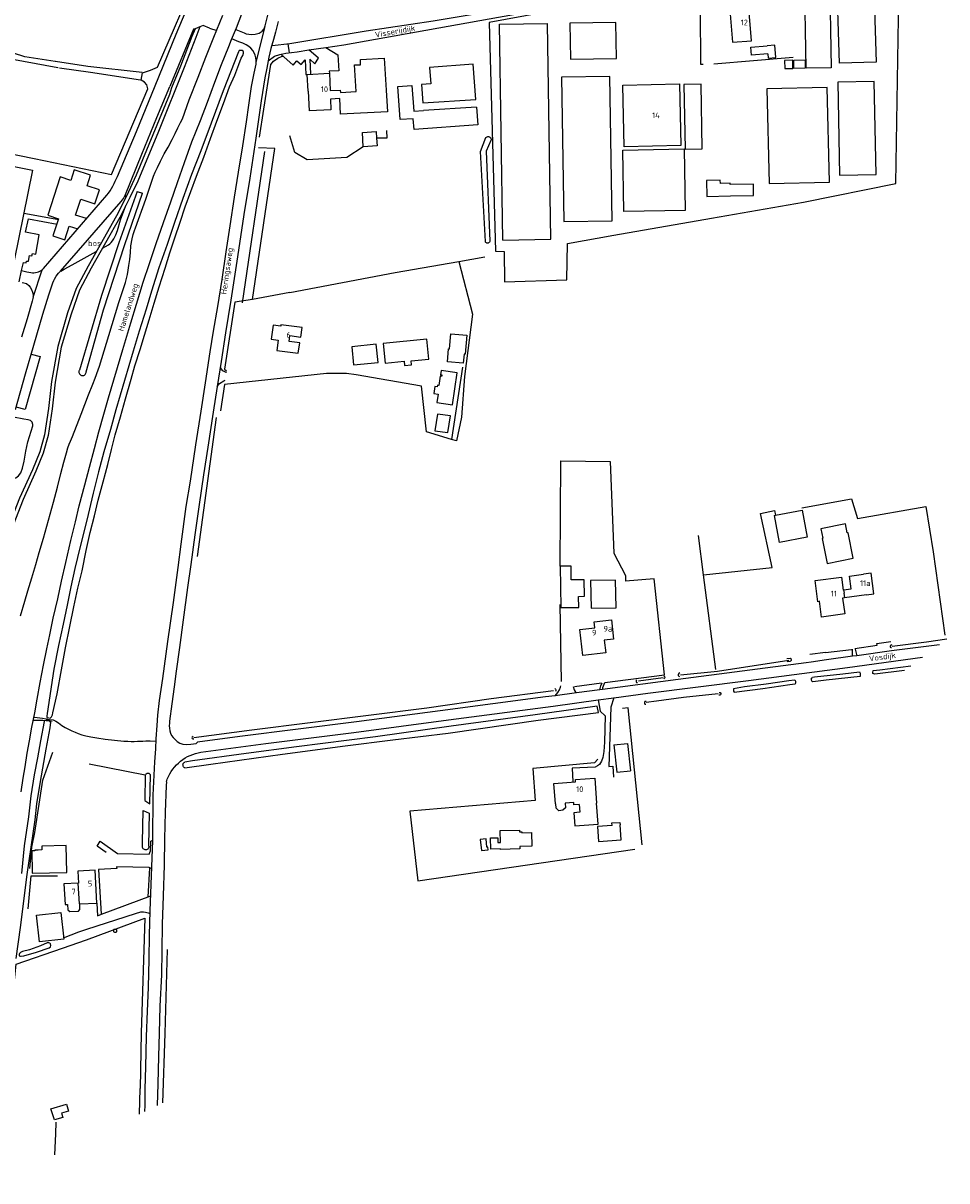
# Model space of a CAD drawing. Header units: metres. Extents: x 233874 to 239264, y 443832 to 448222.
# Tile 160 of 195: x 237457 to 237860, y 445384 to 445889. Entities that reach past the tile are written whole.
import ezdxf

# ---------------------------------------------------------------- set-up
doc = ezdxf.new("R2010")
doc.units = ezdxf.units.M
doc.header["$MEASUREMENT"] = 0
for name, color, linetype in [('BIJGEBOUW', 4, 'Continuous'), ('DAKRAND', 4, 'Continuous'), ('DAKRAND-BYG', 4, 'Continuous'), ('FUNKTIEAAND', 253, 'Continuous'), ('HEG', 253, 'Continuous'), ('HEK', 253, 'Continuous'), ('HOOFDGEBOUW', 4, 'Continuous'), ('HOUTWAL', 253, 'Continuous'), ('HUISNUMMER', 253, 'Continuous'), ('INSTEEKSLOOT', 153, 'Continuous'), ('KANTVERH', 253, 'Continuous'), ('KANTWATER', 153, 'Continuous'), ('KUNSTWERK', 253, 'Continuous'), ('MIDSLTGREPPEL', 253, 'Continuous'), ('OVLIJNOBJ', 253, 'Continuous'), ('RASTER', 253, 'Continuous'), ('STRAATNAAM', 253, 'Continuous'), ('TUSSENMUUR', 253, 'Continuous')]:
    doc.layers.add(name, color=color, linetype=linetype)
doc.styles.get("Standard").update_dxf_attribs({"font": 'iso.shx'})

msp = doc.modelspace()

# ---------------------------------------------------------------- linework, layer by layer
at = {"layer": 'BIJGEBOUW'}
for p, q in [((237654.44, 445855.68), (237653.27, 445871.04)), ((237714.54, 445574.34), (237720.45, 445574.97)), ((237714.54, 445574.34), (237715.82, 445562.42)), ((237720.45, 445574.97), (237721.74, 445563.06)), ((237715.82, 445562.42), (237721.74, 445563.06))]:
    msp.add_line(p, q, dxfattribs=at)
for points in [[(237781.6, 445875.53), (237774.53, 445874.91), (237774.22, 445878.45), (237781.29, 445879.07)], [(237653.27, 445871.04), (237634.24, 445869.59), (237634.78, 445862.45), (237630.68, 445862.14), (237631.3, 445854.11)], [(237654.7, 445852.25), (237655.29, 445844.51), (237627.59, 445842.6), (237627.14, 445847.22), (237621.52, 445846.84), (237620.42, 445861.26), (237626.48, 445861.72), (237627.34, 445850.49), (237631.55, 445850.81)]]:
    msp.add_lwpolyline(points, dxfattribs=at)
at = {"layer": 'DAKRAND'}
msp.add_line((237595.43, 445858.7), (237602.28, 445859.1), dxfattribs=at)
for points in [[(237602.28, 445859.1), (237601.61, 445870.66), (237604.19, 445870.77), (237604.1, 445873.08), (237614.55, 445873.69), (237615.37, 445859.7)], [(237615.37, 445859.7), (237615.89, 445850.31), (237595.53, 445849.18), (237595.15, 445855.99)], [(237765.33, 445813.62), (237775.46, 445813.73), (237775.4, 445818.73), (237765.27, 445818.61)], [(237693.28, 445548.92), (237693.43, 445546.94), (237692.37, 445545.81), (237690.57, 445545.62), (237689.47, 445546.68), (237689.33, 445548.63)], [(237699.43, 445548.42), (237699.68, 445544.98), (237697.07, 445544.79), (237697.5, 445538.98), (237707.71, 445539.73), (237707.02, 445548.98)], [(237476.52, 445504.82), (237476.62, 445502.51), (237477.51, 445501.73), (237481.32, 445501.89), (237481.94, 445502.61), (237481.84, 445505.05)]]:
    msp.add_lwpolyline(points, dxfattribs=at)
at = {"layer": 'DAKRAND-BYG'}
for p, q in [((237631.3, 445854.11), (237654.44, 445855.68)), ((237654.7, 445852.25), (237631.55, 445850.81)), ((237605.06, 445841.22), (237611.02, 445841.64)), ((237605.37, 445835.01), (237605.06, 445841.22)), ((237611.02, 445841.64), (237611.2, 445838.7)), ((237784.97, 445674.45), (237796.52, 445676.59)), ((237463.74, 445528.5), (237462.25, 445528.44))]:
    msp.add_line(p, q, dxfattribs=at)
for points in [[(237781.6, 445875.53), (237781.77, 445873.61), (237785.18, 445873.91), (237784.71, 445879.36), (237781.29, 445879.07)], [(237611.2, 445838.7), (237611.41, 445835.36), (237605.37, 445835.01)], [(237614.9, 445740.72), (237623.2, 445741.53), (237623.37, 445739.7), (237626.43, 445740), (237626.26, 445741.75), (237633.95, 445742.5), (237633.12, 445751.1), (237614.08, 445749.24), (237614.9, 445740.72)], [(237642.06, 445741.34), (237642.56, 445746.93), (237642.9, 445746.9), (237643.5, 445753.54), (237650.56, 445752.91), (237649.81, 445744.6), (237649.27, 445744.65), (237648.92, 445740.73), (237642.06, 445741.34)], [(237601.13, 445739.98), (237611.85, 445741.06), (237611.05, 445748.93), (237600.34, 445747.85), (237601.13, 445739.98)], [(237639.37, 445737.47), (237639.09, 445735.64), (237639.64, 445735.55), (237639.56, 445735.02), (237638.9, 445735.11), (237638.28, 445731.03), (237637.72, 445731.11), (237637.61, 445730.37), (237636.52, 445730.53), (237636.06, 445727.47), (237638.01, 445727.18), (237637.47, 445723.63), (237644.2, 445722.61), (237646.28, 445736.43), (237639.37, 445737.47)], [(237637.7, 445718.52), (237636.62, 445711.28), (237642.27, 445710.43), (237643.35, 445717.68), (237637.7, 445718.52)], [(237796.52, 445676.59), (237798.7, 445664.82), (237786.74, 445662.59), (237784.55, 445674.37), (237784.97, 445674.45)], [(237805.25, 445664.3), (237807.46, 445653.39), (237818.83, 445655.69), (237816.58, 445666.78), (237816.24, 445666.72), (237815.44, 445670.66), (237804.72, 445668.49), (237805.55, 445664.36), (237805.25, 445664.3)], [(237701.76, 445639.1), (237701.66, 445646.34), (237696, 445646.27), (237695.92, 445652.27), (237691.16, 445652.21)], [(237691.16, 445652.21), (237691.38, 445634.16), (237699.25, 445634.25), (237699.19, 445639.07), (237701.76, 445639.1)], [(237704.35, 445645.95), (237704.62, 445633.87), (237715.57, 445634.11), (237715.3, 445646.19), (237704.35, 445645.95)], [(237665.07, 445537.01), (237673.44, 445537.21), (237673.46, 445536.4), (237674.42, 445536.43), (237674.43, 445536.03), (237678.67, 445536.13), (237678.81, 445530.2), (237673.61, 445530.08), (237673.64, 445528.96), (237665.12, 445528.76), (237665.11, 445529.04), (237660.89, 445528.94), (237660.77, 445533.76), (237664, 445533.84), (237664.05, 445531.73), (237665.2, 445531.75), (237665.07, 445537.01)], [(237713.75, 445539.2), (237707.42, 445538.73), (237707.89, 445532.29)], [(237707.89, 445532.29), (237717.75, 445533.01), (237717.27, 445539.46)], [(237713.75, 445539.2), (237713.68, 445540.31), (237717.18, 445540.51), (237717.27, 445539.46)], [(237658.86, 445533.44), (237656.28, 445533.16), (237656.82, 445528.28), (237659.73, 445528.6), (237659.6, 445529.78), (237659.27, 445529.75), (237658.86, 445533.44)], [(237462.25, 445528.44), (237462.26, 445528.14), (237460.97, 445528.12), (237461.18, 445518.45), (237476.21, 445518.78)], [(237476.21, 445518.78), (237475.95, 445530.41), (237465.28, 445530.17), (237465.31, 445528.54), (237463.74, 445528.5)], [(237473.63, 445501.3), (237474.89, 445489.65), (237464.29, 445488.51), (237463.03, 445500.16), (237473.63, 445501.3)], [(237469.31, 445415.74), (237476.05, 445417.79), (237476.97, 445414.75), (237473.91, 445413.82), (237474.46, 445412), (237470.79, 445410.89), (237469.31, 445415.74)]]:
    msp.add_lwpolyline(points, dxfattribs=at)
at = {"layer": 'HEG'}
for p, q in [((237853.62, 445658.46), (237858.71, 445622.2)), ((237806.73, 445614.59), (237799.99, 445613.77)), ((237510.33, 445561.07), (237485.99, 445565.95))]:
    msp.add_line(p, q, dxfattribs=at)
for points in [[(237615.46, 445842.07), (237615.7, 445838.83), (237611.2, 445838.7)], [(237605.37, 445835.01), (237598.24, 445830.3), (237580.99, 445829.37), (237575.63, 445832.54), (237573.42, 445839.8)], [(237819.5, 445616.34), (237829.3, 445617.86), (237829.1, 445618.45), (237835.24, 445619.43)]]:
    msp.add_lwpolyline(points, dxfattribs=at)
at = {"layer": 'HEK'}
for p, q in [((237758.07, 445871.16), (237792.61, 445874.12)), ((237690.97, 445635.54), (237691.64, 445602)), ((237806.73, 445614.59), (237818.09, 445615.86)), ((237697.37, 445599.73), (237709.12, 445601.31)), ((237511.64, 445508.07), (237512.4, 445520.61))]:
    msp.add_line(p, q, dxfattribs=at)
for points in [[(237280.51, 445797.03), (237287.51, 445812.07), (237290.24, 445817.54), (237303.96, 445846.81), (237310.44, 445860.44), (237335.35, 445855.43), (237383.8, 445845.82), (237461.94, 445829.86), (237495.65, 445822.96), (237511.59, 445860.24), (237511.04, 445862.08), (237510.11, 445863.21), (237508.59, 445864.08), (237509.17, 445867.29), (237512.75, 445868.38), (237515.77, 445869.76), (237533.37, 445910.53)], [(237753.4, 445870.93), (237752.47, 445870.94), (237752.32, 445894.38), (237751.35, 445897.89), (237749.81, 445900.61), (237748.35, 445902.45), (237747.56, 445902.93)], [(237560.11, 445839.17), (237562.12, 445851.43), (237565.06, 445870.83), (237566.33, 445872.37), (237568.2, 445873.61), (237570.08, 445874.46), (237570.36, 445874.56)], [(237710.6, 445601.56), (237736.59, 445604.86), (237732.1, 445646.74), (237719.62, 445645.66)], [(237460.07, 445520.51), (237461.05, 445529.75), (237462.3, 445536.14), (237465.81, 445558.95), (237470.08, 445571.22)], [(237707.62, 445568.06), (237706.14, 445566.5), (237679.25, 445563.97), (237680.23, 445550.1), (237625.65, 445545.44), (237629.17, 445515.03)]]:
    msp.add_lwpolyline(points, dxfattribs=at)
at = {"layer": 'HOOFDGEBOUW'}
for p, q in [((237664.68, 445888.41), (237685.58, 445888.76)), ((237666.21, 445794.35), (237664.68, 445888.41)), ((237687.1, 445794.7), (237685.58, 445888.76)), ((237389.5, 445839.29), (237461.25, 445824.86)), ((237666.21, 445794.35), (237687.1, 445794.7)), ((237824.58, 445639.68), (237815.03, 445638.44))]:
    msp.add_line(p, q, dxfattribs=at)
for points in [[(237808.55, 445910.9), (237809.28, 445869.47), (237798.31, 445869.27), (237797.58, 445910.71), (237808.55, 445910.9)], [(237811.56, 445912.87), (237827.57, 445913.38), (237828.88, 445871.95), (237812.87, 445871.44), (237811.56, 445912.87)], [(237773.35, 445895.29), (237765.08, 445894.6), (237766.25, 445880.58), (237774.51, 445881.26), (237773.35, 445895.29)], [(237695.4, 445888.92), (237695.66, 445873.14), (237715.64, 445873.47), (237715.38, 445889.25), (237695.4, 445888.92)], [(237792.48, 445872.73), (237788.92, 445872.65), (237789, 445869.11), (237792.55, 445869.18), (237792.48, 445872.73)], [(237797.89, 445872.84), (237797.96, 445869.29), (237792.99, 445869.19), (237792.91, 445872.74), (237797.89, 445872.84)], [(237595.15, 445855.99), (237591.04, 445855.76), (237591.3, 445851.19), (237581.95, 445850.67), (237581.48, 445859.23), (237581.32, 445859.22), (237580.91, 445866.53), (237590.6, 445867.07), (237591.02, 445859.48), (237595.37, 445859.72), (237595.43, 445858.7)], [(237692.81, 445802.39), (237713.85, 445802.74), (237712.8, 445865.69), (237691.79, 445865.35), (237692.81, 445802.39)], [(237719.07, 445834.93), (237718.41, 445861.82), (237743.11, 445862.43), (237743.77, 445835.54), (237719.07, 445834.93)], [(237745.58, 445833.98), (237753.07, 445834.12), (237752.56, 445862.34), (237745.05, 445862.2), (237745.58, 445833.98)], [(237808.46, 445819.63), (237807.45, 445860.89), (237781.19, 445860.25), (237782.21, 445818.98), (237808.46, 445819.63)], [(237828.78, 445822.95), (237828.03, 445863.54), (237812.06, 445863.24), (237812.82, 445822.65), (237828.78, 445822.95)], [(237745.61, 445807.29), (237718.92, 445806.82), (237718.44, 445833.59), (237745.14, 445834.07), (237745.61, 445807.29)], [(237461.25, 445824.86), (237453.33, 445785.49), (237381.58, 445799.92)], [(237765.27, 445818.61), (237765.26, 445819.09), (237760.95, 445819.04), (237760.92, 445820.52), (237754.9, 445820.39), (237755.05, 445813.39), (237765.33, 445813.62)], [(237573.07, 445750.2), (237573.41, 445752.7), (237578.14, 445752.07), (237578.69, 445756.21), (237569.48, 445757.43), (237569.41, 445756.87), (237566.08, 445757.31), (237565.26, 445751.1), (237568.3, 445750.7), (237567.71, 445746.25), (237577.08, 445745.01), (237577.68, 445749.58), (237573.07, 445750.2)], [(237814.61, 445641.84), (237817.96, 445642.28), (237817.23, 445647.9), (237823.36, 445648.7)], [(237824.58, 445639.68), (237827.83, 445640.11), (237826.65, 445649.13), (237823.36, 445648.7)], [(237815.03, 445638.44), (237814.23, 445638.33), (237815.14, 445631.38), (237805.08, 445630.07), (237804.18, 445636.96), (237803.39, 445636.75), (237802.19, 445645.97), (237813.75, 445647.48), (237814.49, 445641.83), (237814.61, 445641.84)], [(237714.46, 445620.39), (237710.35, 445619.91), (237711, 445614.45), (237701.1, 445613.28), (237699.76, 445624.65), (237706.33, 445625.42), (237706.03, 445627.98), (237713.46, 445628.86), (237714.46, 445620.39)], [(237689.33, 445548.63), (237689.1, 445548.62), (237688.44, 445557.57), (237697.87, 445558.26), (237697.79, 445559.25), (237706.22, 445559.87), (237707.02, 445548.98)], [(237699.43, 445548.42), (237697.16, 445548.25), (237697.09, 445549.2), (237693.28, 445548.92)], [(237481.84, 445505.05), (237489.33, 445505.38), (237488.6, 445519.67), (237481.02, 445519.34), (237481.29, 445514.05), (237481.16, 445514.05)], [(237481.16, 445514.05), (237474.99, 445513.78), (237475.45, 445504.77), (237476.52, 445504.82)]]:
    msp.add_lwpolyline(points, dxfattribs=at)
at = {"layer": 'HOUTWAL'}
for p, q in [((237562.32, 445832.99), (237552.56, 445767.03)), ((237648.55, 445738.98), (237643.79, 445707.5)), ((237533.23, 445656.44), (237541.49, 445717.04))]:
    msp.add_line(p, q, dxfattribs=at)
at = {"layer": 'INSTEEKSLOOT'}
for p, q in [((237553.16, 445876.31), (237553.17, 445876.21)), ((237506.92, 445815.5), (237509.16, 445814.75)), ((237519.92, 445792.44), (237516.36, 445782.29)), ((237789.97, 445611.92), (237791.42, 445612.09)), ((237791.29, 445610.73), (237790, 445610.59))]:
    msp.add_line(p, q, dxfattribs=at)
for points in [[(237514.32, 445766.82), (237516.5, 445773.93), (237519.11, 445782.05), (237521.15, 445788.86), (237523.35, 445795.33), (237525.64, 445802.09), (237527.79, 445808.8), (237530.23, 445815.47), (237532.77, 445822.19), (237535.88, 445830.48), (237538.79, 445838.61), (237541.61, 445846.24), (237544.48, 445853.92), (237547.12, 445861.09), (237549.4, 445866.25), (237551.19, 445870.85), (237552.18, 445873.63), (237552.9, 445874.85), (237553.17, 445875.86), (237553.16, 445876.31), (237553.1, 445876.76), (237552.55, 445876.99), (237551.9, 445876.98), (237551.35, 445876.91), (237551.06, 445876.41), (237544.41, 445859.37), (237539.04, 445845.27), (237534.56, 445833.3), (237530.61, 445822.89), (237526.75, 445812.43), (237523.14, 445802.03), (237519.92, 445792.44)], [(237658.57, 445793.74), (237656.46, 445832.98), (237658.82, 445839.07)], [(237658.82, 445839.07), (237659.05, 445839.26), (237659.31, 445839.4), (237659.61, 445839.47), (237659.91, 445839.47), (237660.2, 445839.41), (237660.47, 445839.28), (237660.71, 445839.09), (237660.89, 445838.86), (237661.02, 445838.58), (237661.08, 445838.29), (237661.08, 445837.99), (237661.01, 445837.7)], [(237661.01, 445837.7), (237658.89, 445833.08), (237660.51, 445793.93)], [(237506.92, 445815.5), (237498.93, 445793.17), (237491.35, 445770.2), (237481.73, 445737.71)], [(237484.64, 445736.99), (237492.22, 445763.97), (237501.52, 445792.43), (237509.16, 445814.75)], [(237660.51, 445793.93), (237660.47, 445793.68), (237660.36, 445793.45), (237660.2, 445793.25), (237659.99, 445793.1), (237659.75, 445793.01), (237659.5, 445792.98), (237659.24, 445793.02), (237659.01, 445793.13), (237658.81, 445793.29), (237658.66, 445793.5), (237658.57, 445793.74)], [(237516.36, 445782.29), (237513.14, 445772.15), (237510.73, 445764.23), (237507.7, 445754.59), (237505.06, 445745.92), (237501.31, 445733.11), (237497.56, 445720.3), (237495.26, 445711.83), (237492.39, 445702.05), (237490.09, 445693.33), (237487.71, 445684.06), (237484.94, 445672.23), (237482.01, 445660.74), (237479.78, 445651.27), (237478.02, 445643.22), (237476.31, 445635.22), (237474.7, 445627.02), (237472.67, 445617.66), (237470.51, 445607.34), (237467.72, 445587.94), (237467.55, 445586.84), (237467.56, 445586.34), (237468.37, 445586.1), (237468.92, 445585.97), (237469.61, 445586.59), (237469.99, 445587.5), (237470.17, 445588.25), (237472.02, 445596.61), (237473.93, 445607.07), (237475.7, 445616.68), (237477.53, 445625.98), (237479.23, 445634.54)], [(237479.23, 445634.54), (237480.99, 445642.59), (237482.91, 445650.25), (237484.6, 445659.05), (237486.36, 445666.9), (237488.25, 445674.11), (237489.93, 445681.06), (237492.05, 445688.92), (237494.07, 445696.58), (237495.72, 445703.03), (237497.31, 445709.53), (237499.58, 445717.29), (237501.8, 445725.16), (237504.24, 445733.78), (237505.91, 445739.53), (237508.19, 445746.64), (237510, 445752.94), (237512.04, 445759.6), (237514.32, 445766.82)], [(237481.73, 445737.71), (237481.61, 445737.48), (237481.53, 445737.22), (237481.5, 445736.97)], [(237481.5, 445736.97), (237481.51, 445736.62), (237481.6, 445736.29), (237481.77, 445735.99), (237481.99, 445735.73), (237482.26, 445735.52), (237482.57, 445735.38), (237482.91, 445735.3), (237483.25, 445735.31), (237483.59, 445735.38), (237483.9, 445735.53), (237484.17, 445735.74), (237484.39, 445736.01), (237484.54, 445736.31), (237484.63, 445736.65), (237484.64, 445736.99)], [(237835.62, 445617.94), (237835.16, 445617.75), (237834.93, 445617.39), (237834.94, 445616.99), (237835.23, 445616.82), (237835.57, 445616.8)], [(237791.42, 445612.09), (237791.59, 445611.96), (237791.72, 445611.79), (237791.79, 445611.58), (237791.8, 445611.37), (237791.75, 445611.16), (237791.64, 445610.97), (237791.48, 445610.83), (237791.29, 445610.73)], [(237841.14, 445606.74), (237828.26, 445605.16), (237827.45, 445605.45), (237827.4, 445605.88), (237827.58, 445606.72), (237830.36, 445607.08), (237843.92, 445608.79)], [(237736.36, 445604.37), (237736.66, 445604.14), (237736.7, 445603.59), (237736.57, 445603.34), (237736.35, 445603.18)], [(237743.34, 445605.67), (237742.79, 445605.38), (237742.6, 445605.04), (237742.64, 445604.59), (237742.79, 445604.27), (237743.22, 445604.16)], [(237801.19, 445601.86), (237800.95, 445602.03), (237800.77, 445602.25), (237800.64, 445602.52), (237800.59, 445602.8), (237800.62, 445603.09), (237800.71, 445603.37), (237800.88, 445603.61), (237801.1, 445603.8)], [(237801.1, 445603.8), (237801.96, 445603.93), (237814.25, 445605.35), (237821.51, 445606.18), (237821.83, 445605.59), (237821.92, 445604.98), (237821.93, 445604.21), (237807.07, 445602.59), (237801.19, 445601.86)], [(237688.87, 445598.85), (237689.15, 445598.69), (237689.25, 445598.37), (237689.3, 445598.03), (237689.09, 445597.64)], [(237724.51, 445602.72), (237724.21, 445602.38), (237724.23, 445601.85), (237724.48, 445601.59), (237724.88, 445601.49)], [(237771.49, 445599.67), (237766.73, 445598.79), (237766.67, 445598.16), (237766.66, 445597.74), (237766.94, 445597.36), (237779.51, 445598.95), (237791.27, 445600.61), (237793.59, 445600.9)], [(237793.28, 445602.59), (237790.84, 445602.21), (237780.98, 445600.8), (237771.49, 445599.67)], [(237793.59, 445600.9), (237793.75, 445601.14), (237793.84, 445601.4), (237793.86, 445601.68), (237793.8, 445601.96), (237793.69, 445602.21), (237793.51, 445602.42), (237793.28, 445602.59)], [(237728.59, 445593.31), (237728.06, 445593.24), (237727.86, 445592.82), (237727.9, 445592.46), (237728.03, 445592.14), (237728.45, 445592.08)], [(237760.37, 445597.22), (237760.81, 445597.17), (237761.12, 445596.79), (237761.1, 445596.45), (237761.01, 445596.15), (237760.73, 445596.03), (237760.26, 445596.03)], [(237527.61, 445564.37), (237538.93, 445565.96), (237570.12, 445570.27), (237597.48, 445573.94), (237618.33, 445576.55), (237642.32, 445579.48), (237681.57, 445585.04), (237707.9, 445588.51), (237707.22, 445591.18), (237680.27, 445587.4), (237643.74, 445582.49), (237610.71, 445577.8), (237576.34, 445573.44), (237554.32, 445570.51)], [(237469.32, 445584.08), (237468.85, 445584.61), (237468.35, 445584.9), (237467.64, 445584.94), (237467.14, 445584.92), (237466.55, 445584.76), (237466.35, 445584.51), (237464.8, 445576.16), (237463.38, 445568.71), (237462, 445561.22), (237460.57, 445552.12), (237459.54, 445542.93), (237457.58, 445530.37), (237456.47, 445518.22)], [(237462.42, 445541.6), (237463.2, 445548.58), (237464.59, 445557.52), (237465.83, 445564.21), (237467.29, 445572.46), (237468.97, 445581.76), (237469.09, 445583.12), (237469.32, 445584.08)], [(237531.32, 445578), (237530.86, 445577.76), (237530.75, 445577.38), (237530.8, 445577.1), (237531.08, 445576.97), (237531.56, 445576.98)], [(237554.32, 445570.51), (237530.97, 445567.36), (237527.67, 445566.83)], [(237527.61, 445564.37), (237527.35, 445564.53), (237527.13, 445564.75), (237526.96, 445565.02), (237526.86, 445565.31), (237526.83, 445565.62), (237526.87, 445565.93), (237526.98, 445566.22), (237527.16, 445566.47), (237527.39, 445566.68), (237527.67, 445566.83)], [(237510.33, 445561.07), (237510.17, 445550.06), (237512.41, 445548.68), (237512.66, 445561.21)], [(237512.66, 445561.21), (237512.5, 445561.47), (237512.29, 445561.67), (237512.03, 445561.83), (237511.75, 445561.91), (237511.45, 445561.93), (237511.15, 445561.87), (237510.88, 445561.75), (237510.65, 445561.57), (237510.46, 445561.34), (237510.33, 445561.07)], [(237509.2, 445530.26), (237509.16, 445531.95), (237509.48, 445545.8), (237512.09, 445544.64), (237511.88, 445530.4)], [(237511.88, 445530.4), (237511.94, 445530.09), (237511.93, 445529.77), (237511.84, 445529.47), (237511.7, 445529.19), (237511.49, 445528.95), (237511.23, 445528.77), (237510.94, 445528.65), (237510.63, 445528.59), (237510.31, 445528.61), (237510.01, 445528.71), (237509.73, 445528.86), (237509.5, 445529.08), (237509.33, 445529.34), (237509.21, 445529.63), (237509.17, 445529.95), (237509.2, 445530.26)]]:
    msp.add_lwpolyline(points, dxfattribs=at)
at = {"layer": 'KANTVERH'}
for p, q in [((237531.44, 445886.31), (237521.1, 445861.28)), ((237535.65, 445887.89), (237534.2, 445887.26)), ((237538.42, 445886.73), (237535.65, 445887.89)), ((237538.39, 445886.66), (237541.53, 445885.64)), ((237558.68, 445871.93), (237562.54, 445886.87)), ((237572.57, 445879.83), (237573.09, 445875.99)), ((237582.04, 445873.19), (237582.38, 445866.61)), ((237466.11, 445781.99), (237493.67, 445813.9)), ((237473.49, 445780.73), (237499.93, 445811.17)), ((237457.47, 445806.07), (237472.7, 445803.29)), ((237461.63, 445769.41), (237465.49, 445781.44)), ((237460.7, 445744.68), (237464.58, 445743.59)), ((237464.58, 445743.59), (237458.07, 445720.49)), ((237458.07, 445720.49), (237454.17, 445721.59)), ((237818.53, 445612.94), (237818.49, 445616.06)), ((237819.65, 445616.09), (237820.34, 445613.19)), ((237533.14, 445575.53), (237532.53, 445574.97)), ((237489.33, 445505.38), (237489.56, 445499.88))]:
    msp.add_line(p, q, dxfattribs=at)
for points in [[(237549.88, 445886.19), (237553.52, 445884.68), (237554.43, 445884.2), (237555.53, 445884.03), (237556.79, 445883.96), (237558.34, 445884.04), (237560.03, 445884.58), (237561.26, 445885.36), (237562.24, 445886.44), (237562.66, 445887.7), (237563.88, 445892.94), (237565.65, 445898.74), (237567.27, 445903.98), (237569.01, 445908.93), (237571.03, 445914.34), (237572.97, 445919.19), (237575.42, 445925.61)], [(237497.32, 445820.08), (237498.28, 445822.07), (237506.52, 445841.69), (237514.71, 445861.52), (237523.83, 445884.17), (237535.35, 445911.38), (237536.26, 445913.64)], [(237576.59, 445876.47), (237581.71, 445877.21), (237589.1, 445878.29), (237596.92, 445879.43), (237660.3, 445890.76), (237681.45, 445894.58), (237704.54, 445898.65), (237718.68, 445901.59), (237742.34, 445905.85), (237743.93, 445905.8), (237745.27, 445905.59), (237746.66, 445905.2), (237747.62, 445904.6), (237749.1, 445902.72), (237750.33, 445900.85)], [(237700.25, 445900.86), (237682.41, 445897.82), (237662, 445894.16), (237661.93, 445894.14), (237635.87, 445889.82), (237606.64, 445885.34), (237573.45, 445879.93), (237565.62, 445879.01)], [(237509.02, 445867.34), (237485.42, 445869.98), (237471.24, 445872.14), (237471.09, 445872.17), (237457.88, 445874.23), (237448.49, 445877.26), (237450.89, 445893.99)], [(237490.17, 445710.81), (237492.39, 445718.52), (237494.38, 445725.53), (237500.63, 445746.71), (237504.06, 445758.31), (237506.62, 445766.43), (237509.55, 445775.97), (237512.2, 445784.14), (237515.2, 445792.88), (237518.34, 445801.97), (237521.48, 445810.96), (237524.43, 445819.49), (237527.53, 445828.17), (237530.67, 445837.11), (237534.5, 445846.47), (237537.51, 445854.45), (237540.76, 445863.24), (237543.58, 445870.87), (237546.8, 445878.71), (237548.03, 445881.74), (237550.11, 445886.8), (237552.52, 445892.92)], [(237498.94, 445767.2), (237501.74, 445775.88), (237502.61, 445779.31), (237502.91, 445781.27), (237503.17, 445783.23), (237503.65, 445785.94), (237504.03, 445788.91), (237504.16, 445791.86), (237504.69, 445794.88), (237505.14, 445796.84), (237505.75, 445798.51), (237506.13, 445799.62), (237510.58, 445812.2), (237513.95, 445822.14), (237514.66, 445823.91), (237515.71, 445825.99), (237517, 445828.72), (237518.67, 445831.92), (237520.31, 445834.81), (237522.18, 445838.26), (237523.42, 445840.79), (237524.61, 445843.23), (237525.71, 445845.66), (237526.57, 445847.18), (237529.58, 445855.41), (237533.45, 445865.32), (237536.85, 445874.01), (237540.29, 445882.81), (237544.17, 445892.42)], [(237534.2, 445887.26), (237532.47, 445882.68), (237527.42, 445869.61), (237516.15, 445841.72), (237507.2, 445820.01)], [(237532.13, 445886.46), (237530.75, 445883.08), (237525.72, 445870.13), (237521.82, 445860.65)], [(237568.32, 445889.69), (237567.13, 445884.9), (237566.25, 445881.78), (237565.1, 445877.79), (237564.23, 445874.02), (237563.39, 445869.34), (237562.5, 445865.06), (237560.83, 445855.01), (237558.52, 445838.83), (237555.93, 445821.29), (237553.36, 445805.46), (237550.64, 445787.07), (237547.69, 445768.17), (237545.42, 445753.89), (237543.52, 445741.38), (237541.73, 445730.57), (237540.04, 445719.41), (237537.7, 445704.13), (237535.79, 445692.02), (237533.89, 445679.11), (237532.01, 445665.84), (237530.26, 445652.93), (237528.85, 445642.93), (237526.98, 445628.87), (237525.37, 445616.81), (237523.86, 445606.46)], [(237534.2, 445887.26), (237532.13, 445886.46), (237531.44, 445886.31)], [(237432.23, 445880.59), (237447.91, 445874.14), (237472.36, 445869.52), (237472.4, 445869.51)], [(237526.1, 445661.79), (237528.26, 445678.27), (237530.05, 445689.28), (237532.42, 445705.06), (237534.82, 445719.84), (237536.63, 445732.1), (237538.71, 445745.62), (237540.2, 445754.72), (237541.95, 445765.43), (237543.92, 445777.19), (237545.68, 445789.25), (237547.32, 445800.51), (237549.22, 445813.02), (237551.06, 445823.98), (237552.84, 445835.39), (237554.44, 445845.84), (237555.57, 445853.18), (237556.73, 445861.32), (237557.84, 445867.16), (237558.65, 445871.08), (237558.68, 445871.93), (237558.71, 445872.78), (237558.58, 445873.83), (237558.3, 445874.93), (237557.83, 445875.97), (237557.3, 445876.96), (237556.43, 445877.94), (237555.56, 445878.77), (237554.29, 445879.44), (237552.87, 445880.16), (237551.2, 445880.82), (237548.17, 445882.05)], [(237563.96, 445872.52), (237566.73, 445874.48), (237569.01, 445875.28), (237571.65, 445875.8), (237576.59, 445876.47)], [(237569.45, 445875.37), (237574.87, 445870.55), (237576.42, 445872.48), (237578.39, 445870.92), (237580.01, 445872.97)], [(237582.04, 445873.19), (237584.3, 445871.23), (237585.93, 445873.63), (237581.71, 445877.21)], [(237589.1, 445878.29), (237594.3, 445875.06), (237594.66, 445868.1), (237590.54, 445868.03), (237590.6, 445867.07)], [(237580.01, 445872.97), (237580.35, 445866.5), (237580.91, 445866.53)], [(237473.09, 445869.41), (237486.58, 445867.5), (237508.34, 445864.17)], [(237521.82, 445860.65), (237520.89, 445857.87), (237506.42, 445822.67), (237502.29, 445813.53), (237497.84, 445804.93), (237485.46, 445782.94), (237480.27, 445773.18), (237476.53, 445762.58), (237472.27, 445748.01), (237469.6, 445732.69), (237468.24, 445720.99), (237466.48, 445709.54), (237464.46, 445702.01), (237461.27, 445694.2), (237455.67, 445681.87), (237450.3, 445668.06), (237447.63, 445659.81), (237446.95, 445650.6), (237446.63, 445643.39), (237445.06, 445636.02), (237441.8, 445625.23), (237438.16, 445614.78), (237432.76, 445605.2), (237426.74, 445597.26)], [(237499.93, 445811.17), (237500.54, 445811.94), (237500.9, 445812.44), (237501.23, 445813), (237501.77, 445814.18), (237508.96, 445831.79), (237515.49, 445847.72), (237521.1, 445861.28)], [(237484.85, 445803.7), (237480.07, 445805.26), (237482.38, 445812.18), (237488.49, 445810.22), (237490.49, 445816.26), (237485.05, 445818.02), (237486.57, 445822.61), (237479.44, 445824.9), (237477.96, 445820.37), (237473.3, 445821.88), (237467.91, 445805.22), (237472.53, 445803.66), (237470.12, 445796.21), (237475.31, 445794.53), (237477.27, 445800.43), (237480.99, 445799.28)], [(237507.2, 445820.01), (237503.73, 445812.84), (237499.25, 445804.17), (237486.88, 445782.18), (237481.74, 445772.53), (237478.05, 445762.09), (237473.83, 445747.64), (237471.19, 445732.46), (237469.83, 445720.78), (237468.04, 445709.21), (237465.98, 445701.5), (237462.75, 445693.58), (237457.15, 445681.26), (237451.8, 445667.52), (237449.21, 445659.5), (237448.55, 445650.48), (237448.22, 445643.18), (237446.61, 445635.61), (237443.33, 445624.74), (237439.62, 445614.12), (237434.1, 445604.32), (237427.84, 445596.07)], [(237493.67, 445813.9), (237494.41, 445814.85), (237495.1, 445815.83), (237495.74, 445816.85), (237496.33, 445817.9), (237496.86, 445818.98), (237497.34, 445820.09)], [(237455.43, 445776.22), (237456.45, 445781.11), (237457.36, 445784.58), (237458.57, 445784.41), (237458.6, 445785.22), (237459.55, 445785.19), (237460, 445787.65), (237461, 445787.48), (237461.28, 445788.43), (237462.79, 445788.22), (237464.24, 445796.62), (237458.25, 445797.83), (237459.51, 445803.66), (237472.05, 445801.25)], [(237453.89, 445720.56), (237458.22, 445736.08), (237461.83, 445748.59), (237465.71, 445762.1), (237468.42, 445770.48), (237470.13, 445775.67), (237470.54, 445776.7), (237470.86, 445777.35), (237471.57, 445778.56), (237472.61, 445779.97), (237473.49, 445780.73)], [(237456.45, 445781.11), (237458.81, 445780.46), (237460.56, 445780.21)], [(237460.57, 445780.18), (237461.24, 445780.11), (237461.92, 445780.1), (237462.58, 445780.17), (237463.24, 445780.31), (237463.89, 445780.52), (237464.5, 445780.79), (237465.08, 445781.13), (237465.62, 445781.54), (237466.11, 445781.99)], [(237456.77, 445775.91), (237457.48, 445775.72), (237458.73, 445775.4), (237459.71, 445774.58), (237460.28, 445773.79), (237460.85, 445772.8), (237461.28, 445771.66), (237461.55, 445770.61), (237461.58, 445769.46), (237461.17, 445767.75), (237458.95, 445760.04), (237456.54, 445751.97)], [(237466.1, 445664.47), (237468.31, 445672.23), (237470.43, 445680.09), (237472.13, 445686.64), (237473.58, 445692.64), (237474.97, 445697.58), (237476.12, 445701.56), (237476.72, 445703.73), (237477.29, 445705.39), (237477.86, 445706.66), (237478.66, 445708.78), (237482.53, 445718.54), (237485.73, 445726.83), (237487.53, 445731.48), (237488.61, 445734.21), (237489.93, 445737.84), (237490.39, 445739.36), (237494.53, 445752.78), (237498.94, 445767.2)], [(237545.83, 445736.66), (237545.58, 445736.63), (237544.14, 445737.31), (237543.56, 445738.12), (237543.13, 445739)], [(237541.71, 445730.48), (237542.69, 445731.77), (237544.6, 445733.03), (237545.28, 445733.23)], [(237456.32, 445553.87), (237457.23, 445559.85), (237458.01, 445564.78), (237458.97, 445570.71), (237459.95, 445576.09), (237461.01, 445582.02), (237462.26, 445588.31), (237463.36, 445594.3), (237464.59, 445601.54), (237466.07, 445609.08), (237467.5, 445616.18), (237468.85, 445622.37), (237470.33, 445629.62), (237472.24, 445637.97), (237473.9, 445645.72), (237475.76, 445653.88), (237477.99, 445663.45), (237479.94, 445671.61), (237481.63, 445678.51), (237484.02, 445687.63), (237486.13, 445695.44), (237488.24, 445703.55), (237490.17, 445710.81)], [(237456.09, 445630.58), (237457.94, 445636.93), (237459.19, 445641.42), (237461, 445647.12), (237462.66, 445653.02), (237464.24, 445658.16), (237466.1, 445664.47)], [(237510.22, 445414.48), (237510.32, 445417.13), (237510.34, 445424.32), (237510.61, 445433.94), (237511, 445447.22), (237511.38, 445458.24), (237511.79, 445468.52), (237512.09, 445480.89), (237512.19, 445491.46), (237512.59, 445502.04), (237513.71, 445532.66), (237513.89, 445552.44), (237514.54, 445566.98), (237514.96, 445572.6), (237515.1, 445577.01), (237515.57, 445582.83), (237515.86, 445587.34), (237516.61, 445593.62), (237518.08, 445603.27), (237520.2, 445619.34), (237522.75, 445636.33), (237524.68, 445651.7), (237526.1, 445661.79)], [(237856.38, 445617.98), (237835.51, 445615.31), (237820.34, 445613.19), (237818.53, 445612.94), (237807.16, 445611.35), (237800.5, 445610.42), (237798.29, 445610.11), (237742.59, 445602.89), (237709.67, 445598.51), (237708.48, 445598.35), (237698.24, 445596.99), (237689.04, 445595.77), (237684.83, 445595.21), (237638.87, 445589.11), (237602.36, 445584.35), (237551.58, 445577.96), (237533.14, 445575.53)], [(237534.65, 445571.11), (237562.89, 445574.95), (237601.27, 445579.8), (237642.57, 445585.31), (237688.08, 445591.22), (237707.76, 445593.92), (237714.54, 445594.86), (237729.34, 445596.9), (237773.23, 445602.43), (237816.28, 445608.12), (237849.01, 445612.54)], [(237523.86, 445606.46), (237523.02, 445599.68), (237521.95, 445592.29), (237520.98, 445584.66), (237520.9, 445583.76), (237520.88, 445582.65), (237520.9, 445581.65), (237521.13, 445580.41), (237521.45, 445579.46), (237521.88, 445578.47), (237522.6, 445577.49), (237523.43, 445576.61), (237524.35, 445575.78), (237525.46, 445575.1), (237526.83, 445574.68), (237528.33, 445574.52), (237530.23, 445574.67), (237532.53, 445574.97)], [(237689.04, 445595.77), (237690.12, 445597.1), (237690.81, 445598.28), (237691.3, 445599.49), (237691.52, 445600.04)], [(237696.8, 445599.78), (237697.23, 445598.27), (237697.64, 445597.58), (237698.24, 445596.99)], [(237708.48, 445598.35), (237708.93, 445600.05), (237709.51, 445601.42)], [(237710.47, 445601.41), (237709.67, 445599.27), (237709.67, 445598.51)], [(237707.76, 445593.92), (237708.52, 445589), (237710.83, 445586.97), (237710.51, 445575.51), (237710.22, 445571.38), (237709.8, 445568.85), (237709.19, 445567.22), (237708.29, 445565.8), (237707.49, 445565.14), (237706.36, 445564.55), (237696.32, 445564.12), (237696.65, 445558.17)], [(237714.54, 445594.86), (237713.25, 445590.72), (237712.41, 445564.98), (237714.08, 445565.08), (237714.35, 445560.2)], [(237461.63, 445585.04), (237465.74, 445585.09), (237467.24, 445584.98), (237469.84, 445584.65)], [(237462.15, 445586.41), (237465.57, 445585.94), (237467.18, 445585.68), (237468.64, 445585.41), (237470.24, 445585.25), (237471.46, 445584.68), (237472.53, 445583.95), (237474.11, 445582.84), (237475.53, 445581.97), (237476.95, 445581.2), (237478.42, 445580.49), (237479.79, 445579.82), (237481.1, 445579.25), (237482.72, 445578.74), (237484.58, 445578.23), (237486.64, 445577.88), (237489.31, 445577.34), (237492.98, 445576.83), (237501.01, 445576.02), (237502.76, 445575.91), (237504.22, 445575.85), (237505.62, 445575.88), (237507.02, 445575.91), (237508.07, 445575.94), (237509.37, 445576.02), (237510.67, 445576.05), (237512.57, 445576.05), (237515.08, 445575.91)], [(237519.59, 445558.28), (237520, 445559.44), (237520.49, 445560.56), (237521.05, 445561.65), (237521.68, 445562.7), (237522.38, 445563.71), (237523.14, 445564.67), (237523.96, 445565.58), (237524.84, 445566.43), (237525.77, 445567.23), (237526.76, 445567.96), (237527.79, 445568.63), (237528.85, 445569.22), (237529.96, 445569.75), (237531.1, 445570.21), (237532.26, 445570.59), (237533.45, 445570.89), (237534.65, 445571.11)], [(237519.59, 445558.28), (237519.5, 445556.58), (237519.07, 445545.01), (237518.8, 445533.33), (237518.57, 445521.91), (237518.24, 445508.53), (237517.83, 445496.2), (237517.56, 445484.58), (237517.41, 445474.16), (237516.79, 445460.43), (237516.52, 445448.75), (237516.21, 445438.53), (237515.9, 445426.55), (237515.63, 445417.1)], [(237493.36, 445527.47), (237489.43, 445530.13), (237490.73, 445532.31), (237498.32, 445527.03), (237512.05, 445526.71), (237512.62, 445528.13), (237512.77, 445532.39), (237513.71, 445532.76)], [(237513.26, 445520.24), (237512.04, 445520.95), (237497.91, 445521.11), (237498.03, 445520.42), (237490.03, 445520.03), (237491.19, 445500.62)], [(237489.66, 445499.89), (237491.39, 445500.58), (237512.83, 445508.52)], [(237474.82, 445490.29), (237481.46, 445492.83), (237484.89, 445494.01), (237506.16, 445500.88), (237508.54, 445501.54), (237509.7, 445501.52), (237510.55, 445501.44), (237511.66, 445501.11), (237512.52, 445500.78)]]:
    msp.add_lwpolyline(points, dxfattribs=at)
at = {"layer": 'KANTWATER'}
for points in [[(237454.2, 445481.21), (237455.98, 445494.72), (237458.93, 445517.78), (237462.42, 445541.6)], [(237469.2, 445486.9), (237469.11, 445487.56), (237468.82, 445487.91), (237468.39, 445488.05), (237467.67, 445487.99), (237464.83, 445486.72), (237460.02, 445485.01), (237456.88, 445484.33), (237456.04, 445483.86), (237455.55, 445483.45), (237455.46, 445482.94), (237455.47, 445482.44), (237456.03, 445482.31), (237456.38, 445482.27), (237457.48, 445482.39), (237463, 445483.93), (237468.51, 445485.91), (237469.08, 445486.35), (237469.2, 445486.9)]]:
    msp.add_lwpolyline(points, dxfattribs=at)
at = {"layer": 'KUNSTWERK'}
msp.add_lwpolyline([(237498.08, 445493.18), (237498.07, 445493.38), (237498.07, 445493.63), (237497.81, 445493.77), (237497.56, 445493.87), (237497.26, 445493.86), (237497.11, 445493.88), (237496.76, 445493.8), (237496.62, 445493.44), (237496.63, 445493.04), (237496.73, 445492.84), (237497.04, 445492.65), (237497.44, 445492.66), (237497.79, 445492.77), (237497.98, 445492.97), (237498.08, 445493.18)], dxfattribs=at)
at = {"layer": 'MIDSLTGREPPEL'}
for p, q in [((237759.75, 445606.49), (237790.77, 445611.32)), ((237725.31, 445602.32), (237736.05, 445603.74)), ((237743.57, 445604.91), (237759.75, 445606.49))]:
    msp.add_line(p, q, dxfattribs=at)
for points in [[(237859.62, 445620.37), (237850.83, 445619.14), (237835.82, 445617.28)], [(237688.23, 445597.89), (237661.17, 445594.36), (237633.08, 445590.39), (237556.84, 445580.69), (237531.51, 445577.42)], [(237759.98, 445596.57), (237744.84, 445595), (237733.14, 445593.41), (237728.62, 445592.76)]]:
    msp.add_lwpolyline(points, dxfattribs=at)
at = {"layer": 'OVLIJNOBJ'}
msp.add_line((237501.96, 445812.89), (237501.77, 445814.19), dxfattribs=at)
for points in [[(237713.38, 445896.81), (237713.18, 445898.97), (237660.16, 445889.25), (237662.92, 445789.5), (237666.72, 445789.38), (237666.93, 445776.09), (237694.02, 445777.04)], [(237491.7, 445790.76), (237494.39, 445792.23), (237494.97, 445792.74), (237495.56, 445793.26), (237496.1, 445794.02), (237496.77, 445794.94), (237497.54, 445796.61), (237498.34, 445798.58), (237499.63, 445803.17), (237501.98, 445809.44)], [(237473.58, 445780.77), (237475.11, 445781.7), (237478.52, 445783.54), (237489.05, 445789.31)], [(237446.46, 445691.74), (237449.19, 445690.75), (237451.15, 445690.5), (237452.7, 445690.43), (237454, 445690.77), (237455.23, 445691.65), (237456.15, 445692.97), (237456.9, 445694.99), (237457.58, 445698.06), (237458.33, 445702.34), (237459.28, 445706.42), (237461.37, 445713.43), (237461.36, 445713.98), (237461.13, 445714.97), (237460.46, 445715.66), (237459.4, 445716.03), (237457.55, 445716.24), (237452.96, 445717.12)]]:
    msp.add_lwpolyline(points, dxfattribs=at)
at = {"layer": 'RASTER'}
for p, q in [((237837.47, 445819.01), (237838.98, 445923.1)), ((237646.94, 445785.05), (237658.41, 445787.05)), ((237544.98, 445731.37), (237543.14, 445719.88)), ((237753.61, 445648.41), (237751.36, 445665.63)), ((237758.97, 445607.22), (237753.61, 445648.41)), ((237629.17, 445515.03), (237723.7, 445528.89)), ((237507.91, 445413.36), (237508.23, 445424.52))]:
    msp.add_line(p, q, dxfattribs=at)
for points in [[(237557.19, 445768.49), (237566.79, 445834.22), (237559.77, 445834.55)], [(237694.02, 445777.04), (237694.42, 445792.89), (237714.61, 445796.43), (237757.13, 445803.88), (237797.11, 445810.88), (237837.47, 445819.01)], [(237573.45, 445771.54), (237619.34, 445780.26), (237646.94, 445785.05)], [(237646.94, 445785.05), (237653.02, 445762.08), (237649.43, 445734.87), (237648.23, 445717.13), (237645.98, 445706.84), (237643.79, 445707.5)], [(237573.45, 445771.54), (237557.14, 445768.49), (237549.46, 445767.31), (237544.9, 445738.06), (237545.77, 445737.43)], [(237643.79, 445707.5), (237632.95, 445710.76), (237630.72, 445730.68), (237602.25, 445735.65), (237598.07, 445736.21), (237589.39, 445736.23), (237544.98, 445731.37)], [(237691.16, 445652.21), (237691.51, 445698.18), (237712.96, 445697.79), (237714.5, 445657.88), (237719.56, 445648.19), (237719.62, 445645.66)], [(237796.41, 445677.61), (237818.14, 445681.55), (237820.7, 445672.93), (237850.46, 445678.28), (237853.62, 445658.46)], [(237753.61, 445648.41), (237783.48, 445651.66), (237778.42, 445675.15), (237784.61, 445676.46), (237784.97, 445674.45)], [(237726.88, 445530.76), (237720.84, 445590.46), (237718.35, 445590.2)], [(237459.4, 445502.82), (237460.71, 445517.22), (237472.22, 445517.3)], [(237474.4, 445485.79), (237484.8, 445489.4), (237510.21, 445498.83), (237508.65, 445448.81), (237508.23, 445424.52)], [(237446.94, 445384.32), (237447.46, 445393.5), (237449.43, 445419.82), (237450.28, 445431.45), (237451.33, 445446.29), (237452.98, 445467.36), (237454.11, 445478.76), (237474.4, 445485.79)], [(237518.1, 445418.3), (237519.13, 445448.51), (237520.15, 445485.14)], [(237471.05, 445395.69), (237471.39, 445404.79), (237471.57, 445409.96)]]:
    msp.add_lwpolyline(points, dxfattribs=at)
at = {"layer": 'TUSSENMUUR'}
for points in [[(237814.61, 445641.84), (237814.82, 445640.41), (237814.74, 445640.4), (237815.03, 445638.44)], [(237481.84, 445505.05), (237481.7, 445505.05), (237481.16, 445514.05)]]:
    msp.add_lwpolyline(points, dxfattribs=at)

# ---------------------------------------------------------------- texts
at = {"layer": 'FUNKTIEAAND'}
msp.add_text('bos', height=2.5, dxfattribs=at).set_placement((237485.51, 445791.71))
at = {"layer": 'HUISNUMMER'}
for s, p in [('12', (237769.8, 445887.93)), ('10', (237586.89, 445858.82)), ('14', (237731.23, 445847.46)), ('6', (237571.92, 445751.72)), ('11a', (237821.81, 445643.57)), ('11', (237809.01, 445639)), ('9', (237705, 445622)), ('9a', (237710.01, 445623.71)), ('10', (237698.12, 445553.75)), ('5', (237485.38, 445512.64)), ('7', (237478.24, 445509.16))]:
    msp.add_text(s, height=2.5, dxfattribs=at).set_placement(p)
at = {"layer": 'STRAATNAAM'}
for s, rotation, p in [('Visserijdijk', 10.0844, (237610.71, 445882.57)), ('Heringsaweg', 81.8293, (237545.71, 445770.54)), ('Hamelandweg', 72.4169, (237500.85, 445754.37)), ('Vosdijk', 7.9356, (237825.89, 445610.66))]:
    msp.add_text(s, height=2.5, rotation=rotation, dxfattribs=at).set_placement(p)

doc.saveas('drawing.dxf')
